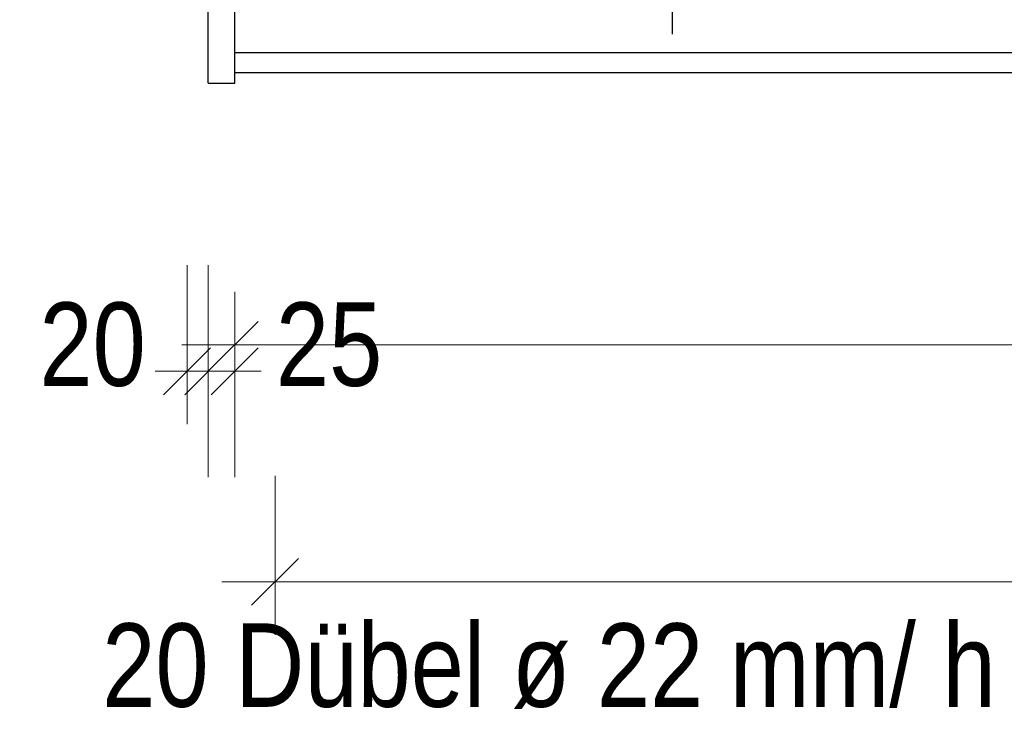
# Model space of a CAD drawing. Header units: millimetres. Extents: x -8.5 to 60.3, y 0 to 42.
# Tile 46 of 109: x 14.7 to 16.5, y 21.6 to 23. Entities that reach past the tile are written whole.
import ezdxf

# ---------------------------------------------------------------- set-up
doc = ezdxf.new("R2010")
doc.units = ezdxf.units.MM
doc.linetypes.add('DASHDOT', pattern=[1, 0.5, -0.25, 0, -0.25])
doc.styles.add('Arial Narrow', font='ARIALN.TTF')
doc.dimstyles.new('Arch_Strakon_dimstyle', dxfattribs={"dimtxt": 11.25, "dimasz": 1, "dimexe": 1.25, "dimexo": 0.0625, "dimgap": 1, "dimtad": 0, "dimdec": 3, "dimzin": 12, "dimdsep": 46, "dimtxsty": 'Arial Narrow', "dimblk": 'Arrowhead_Tick', "dimsah": 1, "dimcen": 0, "dimse1": 1, "dimse2": 1, "dimclrd": 6, "dimclrt": 3, "dimazin": 0, "dimtfac": 1, "dimtdec": 4, "dimtmove": 0, "dimatfit": 3, "dimldrblk": 'NONE', "dimfxl": 1, "dimtvp": 1, "dimtolj": 1, "dimtzin": 0, "dimlwd": 13, "dimarcsym": 2})

# ---------------------------------------------------------------- blocks, each defined once
blk = doc.blocks.new('Arrowhead_Tick')
at = {"color": 0, "linetype": 'Continuous', "lineweight": -2, "ltscale": 0.5}
for p, q in [((0, 20), (0, -10)), ((-1, 0), (0, 0)), ((10, 0), (0, 0))]:
    blk.add_line(p, q, dxfattribs=at)
at = {"color": 2, "linetype": 'Continuous', "lineweight": 35, "ltscale": 0.5}
blk.add_line((4.42, 4.42), (-4.42, -4.42), dxfattribs=at)
blk = doc.blocks.new('*D73')
at = {"color": 6, "linetype": 'Continuous', "lineweight": 13}
blk.add_line((16.7234, 22.8625), (16.7234, 23.4425), dxfattribs=at)
at = {"layer": 'Defpoints', "color": 0}
for p in [(15.8928, 23.4525), (16.7234, 23.4525), (15.0681, 22.8525)]:
    blk.add_point(p, dxfattribs=at)
at = {"color": 6, "lineweight": 13, "xscale": 0.01, "yscale": 0.01, "zscale": 0.01}
for p, rotation in [((16.7234, 23.4525), 90.0000000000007), ((16.7234, 22.8525), 270.0000000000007)]:
    blk.add_blockref('Arrowhead_Tick', p, dxfattribs=dict(at, rotation=rotation))
at = {"color": 2, "lineweight": -2, "insert": (16.593, 23.1525), "char_height": 0.1575, "attachment_point": 5, "rotation": 90, "style": 'Arial Narrow'}
blk.add_mtext('\\A1;300', dxfattribs=at)
blk = doc.blocks.new('_None')
blk = doc.blocks.new('*D89')
at = {"color": 6, "linetype": 'Continuous', "lineweight": 13}
for p, q in [((14.9681, 22.2888), (14.9581, 22.2888)), ((14.9781, 22.2888), (15.0181, 22.2888)), ((15.0281, 22.2888), (15.0381, 22.2888))]:
    blk.add_line(p, q, dxfattribs=at)
at = {"layer": 'Defpoints', "color": 0}
for p in [(14.9781, 23.0413), (15.0181, 22.8325), (15.0181, 22.2888)]:
    blk.add_point(p, dxfattribs=at)
at = {"color": 6, "lineweight": 13, "xscale": 0.01, "yscale": 0.01, "zscale": 0.01}
for p, rotation in [((14.9781, 22.2888), 359.9999999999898), ((15.0181, 22.2888), 179.9999999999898)]:
    blk.add_blockref('Arrowhead_Tick', p, dxfattribs=dict(at, rotation=rotation))
at = {"color": 2, "lineweight": -2, "insert": (14.8001, 22.3388), "char_height": 0.1575, "attachment_point": 5, "style": 'Arial Narrow'}
blk.add_mtext('\\A1;20', dxfattribs=at)
blk = doc.blocks.new('*D90')
at = {"color": 6, "linetype": 'Continuous', "lineweight": 13}
for p, q in [((15.0081, 22.2888), (14.9981, 22.2888)), ((15.0181, 22.2888), (15.0681, 22.2888)), ((15.0781, 22.2888), (15.0881, 22.2888))]:
    blk.add_line(p, q, dxfattribs=at)
at = {"layer": 'Defpoints', "color": 0}
for p in [(15.0181, 22.8325), (15.0681, 22.8325), (15.0681, 22.2888)]:
    blk.add_point(p, dxfattribs=at)
at = {"color": 6, "lineweight": 13, "xscale": 0.01, "yscale": 0.01, "zscale": 0.01}
blk.add_blockref('Arrowhead_Tick', (15.0181, 22.2888), dxfattribs=at)
at = {"color": 6, "lineweight": 13, "xscale": 0.01, "yscale": 0.01, "zscale": 0.01, "rotation": 180}
blk.add_blockref('Arrowhead_Tick', (15.0681, 22.2888), dxfattribs=at)
at = {"color": 2, "lineweight": -2, "insert": (15.246, 22.3388), "char_height": 0.1575, "attachment_point": 5, "style": 'Arial Narrow'}
blk.add_mtext('\\A1;25', dxfattribs=at)
blk = doc.blocks.new('*D91')
at = {"color": 6, "linetype": 'Continuous', "lineweight": 13}
blk.add_line((15.0781, 22.3388), (37.2928, 22.3388), dxfattribs=at)
at = {"layer": 'Defpoints', "color": 0}
for p in [(37.3028, 22.8525), (15.0681, 22.8325), (37.3028, 22.3388)]:
    blk.add_point(p, dxfattribs=at)
at = {"color": 6, "lineweight": 13, "xscale": 0.01, "yscale": 0.01, "zscale": 0.01}
blk.add_blockref('Arrowhead_Tick', (37.3028, 22.3388), dxfattribs=at)
at = {"color": 6, "lineweight": 13, "xscale": 0.01, "yscale": 0.01, "zscale": 0.01, "rotation": 180}
blk.add_blockref('Arrowhead_Tick', (15.0681, 22.3388), dxfattribs=at)
at = {"color": 2, "lineweight": -2, "insert": (26.1854, 22.4679), "char_height": 0.1575, "attachment_point": 5, "style": 'Arial Narrow'}
blk.add_mtext('\\A1;11117', dxfattribs=at)

msp = doc.modelspace()

# ---------------------------------------------------------------- linework, layer by layer
at = {"color": 3, "linetype": 'Continuous', "lineweight": 25}
for p, q in [((15.018069, 22.832499), (15.018069, 24.052499)), ((15.068069, 22.852499), (15.068069, 24.052499)), ((15.068069, 22.890499), (37.302769, 22.890499)), ((15.068069, 22.852499), (37.302769, 22.852499)), ((15.068069, 22.832499), (15.068069, 22.852499)), ((15.018069, 22.832499), (15.068069, 22.832499))]:
    msp.add_line(p, q, dxfattribs=at)
at = {"color": 10, "linetype": 'DASHDOT', "ltscale": 0.5}
msp.add_line((15.892763, 23.980499), (15.892763, 22.924499), dxfattribs=at)
at = {"color": 6, "linetype": 'Continuous', "lineweight": 13, "ltscale": 0.5}
for p, q in [((15.144069, 22.091397), (15.144069, 21.791397)), ((15.044069, 21.891397), (19.994069, 21.891397))]:
    msp.add_line(p, q, dxfattribs=at)
at = {"color": 2, "linetype": 'Continuous', "lineweight": 35, "ltscale": 0.5}
msp.add_line((15.188263, 21.935592), (15.099874, 21.847203), dxfattribs=at)

# ---------------------------------------------------------------- texts
at = {"color": 2, "lineweight": 35, "style": 'Arial Narrow'}
msp.add_text('20 Dübel ø 22 mm/ h = 125 mm, e = 125 mm mittig auf Trägerachse', height=0.1575, dxfattribs=at).set_placement((14.818203, 21.655656))

# ---------------------------------------------------------------- dimensions: what is measured, and where the dimension line sits
at = {"lineweight": -2}
for base, p1, p2, angle, text, picture, middle in [((16.723384, 23.452499), (15.068069, 22.852499), (15.892763, 23.452499), 90, '300', '*D73', (16.723384, 23.152499)), ((37.302769, 22.338826), (15.068069, 22.832499), (37.302769, 22.852499), 0, '11117', '*D91', (26.185419, 22.338826))]:
    dim = msp.add_linear_dim(base=base, p1=p1, p2=p2, angle=angle, text=text, dimstyle='Arch_Strakon_dimstyle', override={"dimscale": 0.01, "dimtxt": 15.75, "dimasz": 1, "dimgap": 5, "dimtad": 1, "dimjust": 0, "dimtih": 0, "dimtoh": 0, "dimdec": 2, "dimdsep": 46, "dimtxsty": 'Arial Narrow', "dimclrd": 6, "dimclrt": 2, "dimtix": 1, "dimtofl": 255, "dimtmove": 0, "dimatfit": 2, "dimfxl": 0, "dimfxlon": 0, "dimtvp": 31.746032, "dimlwd": 13}, dxfattribs=at)
    dim.commit()
    dim.dimension.update_dxf_attribs({"geometry": picture, "text_midpoint": middle, "dimtype": 160})
for base, p1, p2, text, override, picture, middle in [((15.018069, 22.288826), (14.978069, 23.0413), (15.018069, 22.832499), '20', {"dimscale": 0.01, "dimtxt": 15.75, "dimasz": 1, "dimgap": 5, "dimtad": 1, "dimjust": 0, "dimtih": 0, "dimtoh": 0, "dimdec": 2, "dimdsep": 46, "dimtxsty": 'Arial Narrow', "dimclrd": 6, "dimclrt": 2, "dimtix": 0, "dimtofl": 255, "dimtmove": 2, "dimatfit": 2, "dimfxl": 0, "dimfxlon": 0, "dimtvp": 31.746032, "dimlwd": 13}, '*D89', (14.800094, 22.338826)), ((15.068069, 22.288826), (15.018069, 22.832499), (15.068069, 22.832499), '25', {"dimscale": 0.01, "dimtxt": 15.75, "dimasz": 1, "dimgap": 5, "dimtad": 1, "dimjust": 4, "dimtih": 0, "dimtoh": 0, "dimdec": 2, "dimdsep": 46, "dimtxsty": 'Arial Narrow', "dimclrd": 6, "dimclrt": 2, "dimtix": 0, "dimtofl": 255, "dimtmove": 2, "dimatfit": 2, "dimfxl": 0, "dimfxlon": 0, "dimtvp": 31.746032, "dimlwd": 13}, '*D90', (15.246044, 22.338826))]:
    dim = msp.add_linear_dim(base=base, p1=p1, p2=p2, text=text, dimstyle='Arch_Strakon_dimstyle', override=override, dxfattribs=at)
    dim.commit()
    dim.dimension.update_dxf_attribs({"geometry": picture, "text_midpoint": middle, "dimtype": 160})

doc.saveas('drawing.dxf')
